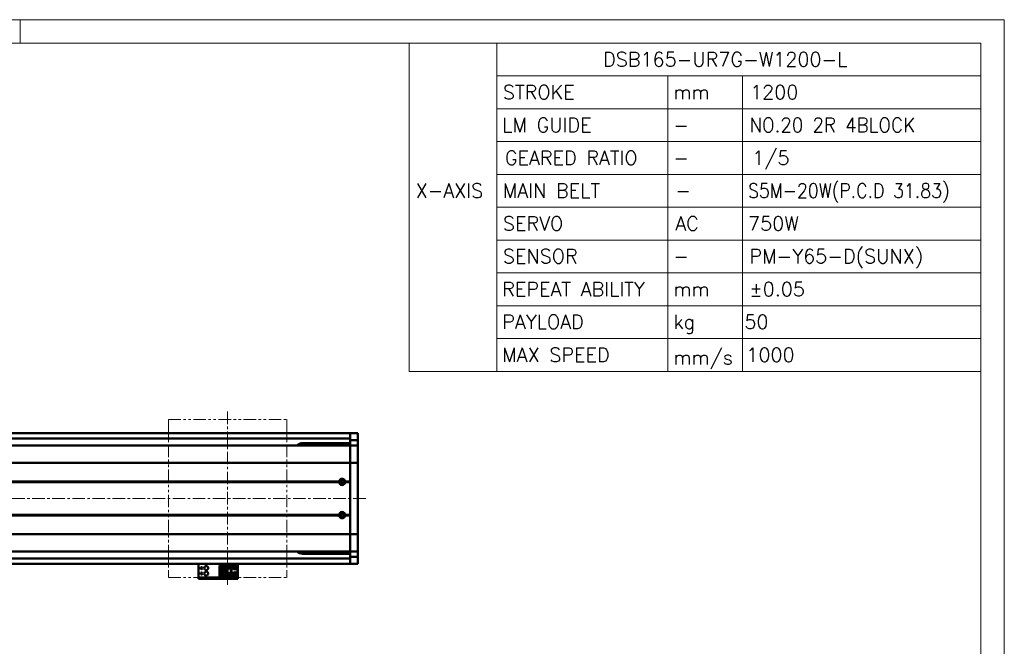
# Model space of a CAD drawing. Header units: millimetres. Extents: x 46547 to 49038, y 6223 to 10291.
# Tile 5 of 5: x 47792 to 49038, y 9498 to 10291. Entities that reach past the tile are written whole.
import ezdxf

# ---------------------------------------------------------------- set-up
doc = ezdxf.new("R2010")
doc.units = ezdxf.units.MM
doc.header["$LTSCALE"] = 0.5
doc.linetypes.add('CENTER', pattern=[50.8, 31.75, -6.35, 6.35, -6.35])
doc.linetypes.add('PHANTOM', pattern=[63.5, 31.75, -6.35, 6.35, -6.35, 6.35, -6.35])
doc.layers.get('0').update_dxf_attribs({"lineweight": 20})
doc.layers.add('1', color=1, linetype='CENTER', lineweight=13)
doc.layers.add('외형선(ISO)', color=7, linetype='Continuous', lineweight=50)
doc.styles.add('DSR TEXT', font='romans.shx', dxfattribs={"bigfont": 'whgtxt.shx'})

# ---------------------------------------------------------------- blocks, each defined once
blk = doc.blocks.new('A$C1C1952E1')
for p, q in [((293, 292), (293, 222)), ((311.67, 292), (311.67, 222)), ((311.67, 285), (415, 285)), ((348.18, 285), (348.18, 222)), ((364.13, 285), (364.13, 222)), ((311.67, 278), (415, 278)), ((311.67, 271), (415, 271)), ((311.67, 264), (415, 264)), ((311.67, 257), (415, 257)), ((311.67, 250), (415, 250)), ((311.67, 243), (415, 243)), ((311.67, 236), (415, 236)), ((311.67, 229), (415, 229)), ((293, 222), (415, 222))]:
    blk.add_line(p, q)
at = {"color": 1}
blk.add_lwpolyline([(0, 0), (420, 0), (420, 297), (0, 297)], close=True, dxfattribs=at)
at = {"color": 3}
blk.add_lwpolyline([(5, 5), (415, 5), (415, 292), (5, 292)], close=True, dxfattribs=at)

msp = doc.modelspace()

# ---------------------------------------------------------------- linework, layer by layer
at = {"color": 1}
msp.add_line((47792.37032, 10290.76982), (47792.37032, 10261.11032), dxfattribs=at)
at = {"color": 6, "linetype": 'PHANTOM'}
for p, q in [((47979.79303, 9785.0468), (48129.79303, 9785.0468)), ((47979.79303, 9785.0468), (47979.79303, 9585.0468)), ((48129.79303, 9785.0468), (48129.79303, 9585.0468)), ((47979.79303, 9585.0468), (48129.79303, 9585.0468))]:
    msp.add_line(p, q, dxfattribs=at)
at = {"layer": '1'}
for p, q in [((48054.79303, 9795.0468), (48054.79303, 9575.0468)), ((48229.79303, 9685.0468), (46639.79303, 9685.0468))]:
    msp.add_line(p, q, dxfattribs=at)
at = {"layer": '외형선(ISO)'}
for p, q in [((46929.79303, 9767.5468), (48209.79303, 9767.5468)), ((46929.79303, 9761.0468), (48209.79303, 9761.0468)), ((48209.79303, 9764.5468), (48209.79303, 9767.5468)), ((48209.79303, 9767.5468), (48219.79303, 9767.5468)), ((48209.79303, 9767.5468), (48209.79303, 9764.5468)), ((48209.79303, 9764.5468), (48209.79303, 9762.0468)), ((48209.79303, 9761.60719), (48209.79303, 9764.5468)), ((48209.79303, 9758.80716), (48209.79303, 9761.60719)), ((48219.79303, 9764.5468), (48219.79303, 9767.5468)), ((48219.79303, 9764.5468), (48219.79303, 9761.60719)), ((48219.79303, 9761.60719), (48219.79303, 9758.80716)), ((48209.79303, 9752.0468), (46754.79303, 9752.0468)), ((48149.79303, 9755.0468), (48209.79303, 9755.0468)), ((48209.79303, 9752.11345), (48209.79303, 9758.80716)), ((48209.79303, 9758.80716), (48219.79303, 9758.80716)), ((48209.79303, 9752.0468), (48209.79303, 9752.11345)), ((48209.79303, 9752.11345), (48219.79303, 9752.11345)), ((48209.79303, 9752.0468), (48209.79303, 9749.35044)), ((48209.79303, 9752.0468), (48219.79303, 9752.0468)), ((48209.79303, 9749.35044), (48209.79303, 9752.0468)), ((48209.79303, 9749.35044), (48209.79303, 9730.74232)), ((48209.79303, 9730.74232), (48209.79303, 9749.35044)), ((48219.79303, 9758.80716), (48219.79303, 9752.11345)), ((48219.79303, 9752.11345), (48219.79303, 9752.0468)), ((48219.79303, 9749.35044), (48219.79303, 9752.0468)), ((48219.79303, 9730.74232), (48219.79303, 9749.35044)), ((48209.79303, 9730.2742), (46754.79303, 9730.2742)), ((48209.79303, 9730.2742), (48209.79303, 9730.74232)), ((48209.79303, 9730.74232), (48209.79303, 9730.2742)), ((48209.79303, 9730.2742), (48209.79303, 9728.2742)), ((48209.79303, 9730.2742), (48219.79303, 9730.2742)), ((48209.79303, 9728.2742), (48209.79303, 9730.2742)), ((48209.79303, 9641.81939), (48209.79303, 9728.2742)), ((48209.79303, 9728.2742), (48209.79303, 9706.5468)), ((48219.79303, 9730.74232), (48219.79303, 9730.2742)), ((48219.79303, 9728.2742), (48219.79303, 9730.2742)), ((48219.79303, 9728.2742), (48219.79303, 9641.81939)), ((48195.8244, 9706.5468), (46754.79303, 9706.5468)), ((48196.29303, 9706.0468), (46754.79303, 9706.0468)), ((48195.8244, 9705.5468), (46754.79303, 9705.5468)), ((48209.79303, 9706.0468), (48203.29303, 9706.0468)), ((48209.79303, 9706.5468), (48203.76166, 9706.5468)), ((48209.79303, 9705.5468), (48203.76166, 9705.5468)), ((48209.79303, 9705.5468), (48209.79303, 9664.5468)), ((48195.8244, 9664.5468), (46749.79303, 9664.5468)), ((48196.29303, 9664.0468), (46749.79303, 9664.0468)), ((48195.8244, 9663.5468), (46749.79303, 9663.5468)), ((48209.79303, 9664.0468), (48203.29303, 9664.0468)), ((48209.79303, 9664.5468), (48203.76166, 9664.5468)), ((48209.79303, 9663.5468), (48203.76166, 9663.5468)), ((48209.79303, 9663.5468), (48209.79303, 9641.81939)), ((48209.79303, 9639.81939), (46749.79303, 9639.81939)), ((48209.79303, 9641.81939), (48209.79303, 9639.81939)), ((48209.79303, 9639.81939), (48209.79303, 9641.81939)), ((48209.79303, 9639.35127), (48209.79303, 9639.81939)), ((48209.79303, 9639.81939), (48219.79303, 9639.81939)), ((48209.79303, 9639.81939), (48209.79303, 9639.35127)), ((48209.79303, 9639.35127), (48209.79303, 9620.74315)), ((48209.79303, 9620.74315), (48209.79303, 9639.35127)), ((48219.79303, 9639.81939), (48219.79303, 9641.81939)), ((48219.79303, 9639.81939), (48219.79303, 9639.35127)), ((48219.79303, 9620.74315), (48219.79303, 9639.35127)), ((48209.79303, 9618.0468), (46749.79303, 9618.0468)), ((48209.79303, 9615.0468), (48149.79303, 9615.0468)), ((48209.79303, 9620.74315), (48209.79303, 9618.0468)), ((48209.79303, 9618.0468), (48209.79303, 9620.74315)), ((48209.79303, 9617.98014), (48209.79303, 9618.0468)), ((48209.79303, 9618.0468), (48219.79303, 9618.0468)), ((48209.79303, 9611.28644), (48209.79303, 9617.98014)), ((48209.79303, 9617.98014), (48219.79303, 9617.98014)), ((48209.79303, 9608.4864), (48209.79303, 9611.28644)), ((48209.79303, 9611.28644), (48219.79303, 9611.28644)), ((48219.79303, 9618.0468), (48219.79303, 9620.74315)), ((48219.79303, 9618.0468), (48219.79303, 9617.98014)), ((48219.79303, 9617.98014), (48219.79303, 9611.28644)), ((48219.79303, 9611.28644), (48219.79303, 9608.4864)), ((46929.79303, 9609.0468), (48209.79303, 9609.0468)), ((46929.79303, 9602.5468), (48209.79303, 9602.5468)), ((48017.79303, 9602.5468), (48017.79303, 9600.54682)), ((48017.79303, 9585.64682), (48017.79303, 9600.54682)), ((48044.59303, 9600.24681), (48053.79303, 9600.24681)), ((48044.59303, 9599.44681), (48044.59303, 9600.24681)), ((48052.89303, 9599.44681), (48044.59303, 9599.44681)), ((48044.59303, 9598.94681), (48044.59303, 9599.44681)), ((48044.59303, 9598.94681), (48044.59303, 9596.34681)), ((48052.39303, 9598.94681), (48044.59303, 9598.94681)), ((48052.89303, 9599.44681), (48052.39303, 9598.94681)), ((48052.39303, 9588.14681), (48052.39303, 9598.94681)), ((48052.89303, 9587.64681), (48052.89303, 9599.44681)), ((48053.79303, 9600.24683), (48053.79303, 9596.54683)), ((48053.79303, 9600.24683), (48059.79303, 9600.24683)), ((48056.19303, 9598.74683), (48056.79303, 9597.54683)), ((48056.39303, 9598.74683), (48056.19303, 9598.74683)), ((48056.39303, 9599.14683), (48056.39303, 9598.74683)), ((48057.19303, 9599.14683), (48056.39303, 9599.14683)), ((48056.79303, 9597.54683), (48057.39303, 9598.74683)), ((48057.19303, 9598.74683), (48057.19303, 9599.14683)), ((48057.39303, 9598.74683), (48057.19303, 9598.74683)), ((48059.79303, 9600.24683), (48059.79303, 9596.54683)), ((48065.29303, 9600.2468), (48059.79303, 9600.2468)), ((48067.29303, 9598.2468), (48067.29303, 9588.8468)), ((48067.79303, 9600.54682), (48067.79303, 9602.5468)), ((48067.79303, 9600.54682), (48067.79303, 9585.64682)), ((48209.79303, 9605.5468), (48209.79303, 9608.4864)), ((48209.79303, 9608.0468), (48209.79303, 9605.5468)), ((48209.79303, 9602.5468), (48209.79303, 9605.5468)), ((48209.79303, 9605.5468), (48209.79303, 9602.5468)), ((48209.79303, 9602.5468), (48219.79303, 9602.5468)), ((48219.79303, 9608.4864), (48219.79303, 9605.5468)), ((48219.79303, 9602.5468), (48219.79303, 9605.5468)), ((48017.79303, 9585.14684), (48017.79303, 9585.64682)), ((48044.59303, 9596.34681), (48044.59303, 9590.74681)), ((48050.79303, 9596.34681), (48044.59303, 9596.34681)), ((48044.59303, 9590.74681), (48044.59303, 9588.14681)), ((48044.59303, 9590.74681), (48050.79303, 9590.74681)), ((48044.59303, 9587.64681), (48044.59303, 9588.14681)), ((48044.59303, 9588.14681), (48052.39303, 9588.14681)), ((48044.59303, 9587.64681), (48052.89303, 9587.64681)), ((48044.59303, 9586.84681), (48044.59303, 9587.64681)), ((48044.59303, 9586.84681), (48053.79303, 9586.84681)), ((48044.59303, 9586.8468), (48059.79303, 9586.8468)), ((48045.89303, 9590.74681), (48045.89303, 9596.34681)), ((48046.39303, 9595.99681), (48046.39303, 9596.34681)), ((48046.39303, 9595.99681), (48046.39303, 9591.09681)), ((48050.79303, 9595.99681), (48046.39303, 9595.99681)), ((48046.39303, 9591.09681), (48050.79303, 9591.09681)), ((48046.39303, 9590.74681), (48046.39303, 9591.09681)), ((48049.19303, 9594.34681), (48047.35303, 9594.34681)), ((48047.35303, 9594.34681), (48047.35303, 9592.74681)), ((48047.35303, 9592.74681), (48049.19303, 9592.74681)), ((48049.19303, 9592.74681), (48049.19303, 9594.34681)), ((48050.79303, 9590.74681), (48050.79303, 9596.34681)), ((48052.89303, 9587.64681), (48052.39303, 9588.14681)), ((48053.79303, 9596.54683), (48059.79303, 9596.54683)), ((48053.79303, 9590.54683), (48053.79303, 9596.54681)), ((48054.29303, 9596.54681), (48053.79303, 9596.54681)), ((48053.79303, 9590.54683), (48053.79303, 9586.84683)), ((48053.79303, 9590.54683), (48059.79303, 9590.54683)), ((48053.79303, 9586.84683), (48059.79303, 9586.84683)), ((48054.29303, 9596.54681), (48054.59303, 9596.54681)), ((48054.29303, 9590.54683), (48054.29303, 9596.54681)), ((48054.59303, 9596.54681), (48058.99303, 9596.54681)), ((48054.59303, 9596.54681), (48054.59303, 9590.54683)), ((48056.19303, 9589.14683), (48056.79303, 9587.94683)), ((48056.39303, 9589.14683), (48056.19303, 9589.14683)), ((48056.39303, 9589.54683), (48056.39303, 9589.14683)), ((48057.19303, 9589.54683), (48056.39303, 9589.54683)), ((48056.79303, 9587.94683), (48057.39303, 9589.14683)), ((48057.19303, 9589.14683), (48057.19303, 9589.54683)), ((48057.39303, 9589.14683), (48057.19303, 9589.14683)), ((48058.99303, 9590.54683), (48058.99303, 9596.54681)), ((48058.99303, 9596.54681), (48059.29303, 9596.54681)), ((48059.79303, 9596.54681), (48059.29303, 9596.54681)), ((48059.29303, 9596.54681), (48059.29303, 9590.54683)), ((48059.79303, 9590.54683), (48059.79303, 9596.54681)), ((48059.79303, 9590.54683), (48059.79303, 9586.84683)), ((48059.79303, 9586.84683), (48059.79303, 9586.8468)), ((48065.29303, 9586.8468), (48059.79303, 9586.8468)), ((48067.79303, 9585.64682), (48067.79303, 9585.14684)), ((48017.79303, 9585.14684), (48017.79303, 9583.54684)), ((48017.79303, 9583.54682), (48017.79303, 9583.54684)), ((48017.79303, 9583.54682), (48067.79303, 9583.54682)), ((48020.79303, 9585.14684), (48064.79303, 9585.14684)), ((48020.79303, 9583.54684), (48064.79303, 9583.54684)), ((48067.79303, 9583.54684), (48067.79303, 9585.14684))]:
    msp.add_line(p, q, dxfattribs=at)
for centre, radius in [((48199.79303, 9706.0468), 2.25), ((48199.79303, 9706.0468), 1.621), ((48199.79303, 9664.0468), 2.25), ((48199.79303, 9664.0468), 1.621), ((48021.79303, 9597.0468), 1.2295), ((48027.79303, 9597.0468), 2.5), ((48063.79303, 9597.0468), 1.75), ((48063.79303, 9597.0468), 1.2295), ((48021.79303, 9590.0468), 1.2295), ((48027.79303, 9590.0468), 2.5), ((48063.79303, 9590.0468), 1.75), ((48063.79303, 9590.0468), 1.2295)]:
    msp.add_circle(centre, radius, dxfattribs=at)
for centre, radius, start, end in [((48149.79303, 9745.0468), 10, 90, 135.57299615), ((48199.79303, 9706.0468), 4, 7.18075578, 172.81924422), ((48199.79303, 9706.0468), 4, 187.18075578, 352.81924422), ((48199.79303, 9664.0468), 4, 7.18075578, 172.81924422), ((48199.79303, 9664.0468), 4, 187.18075589, 352.81924411), ((48149.79303, 9625.0468), 10, 224.42700414, 270), ((48065.29303, 9598.2468), 2, 0, 90), ((48065.29303, 9588.8468), 2, 270, 0)]:
    msp.add_arc(centre, radius, start, end, dxfattribs=at)
for centre, major_axis, start_param, end_param in [((48020.79303, 9585.14684), (-3, 0), 4.7123889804, 6.2831193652), ((48020.79303, 9583.54684), (-3, 0), 4.7123233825, 6.2830541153), ((48064.79303, 9583.54684), (3, 0), 6.2831196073, 7.853981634), ((48064.79303, 9585.14684), (3, 0), 6.2830545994, 7.8539162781)]:
    msp.add_ellipse(centre, major_axis=major_axis, ratio=0.00001, start_param=start_param, end_param=end_param, dxfattribs=at)
for points in [[(48196.29303, 9706.0468), (48196.05872, 9706.28111), (48195.8244, 9706.5468)], [(48195.8244, 9705.5468), (48196.05872, 9705.81248), (48196.29303, 9706.0468)], [(48203.76166, 9706.5468), (48203.52735, 9706.28111), (48203.29303, 9706.0468)], [(48203.29303, 9706.0468), (48203.52735, 9705.81248), (48203.76166, 9705.5468)], [(48196.29303, 9664.0468), (48196.05872, 9664.28111), (48195.8244, 9664.5468)], [(48195.8244, 9663.5468), (48196.05872, 9663.81248), (48196.29303, 9664.0468)], [(48203.76166, 9664.5468), (48203.52735, 9664.28111), (48203.29303, 9664.0468)], [(48203.29303, 9664.0468), (48203.52735, 9663.81248), (48203.76166, 9663.5468)]]:
    msp.add_open_spline(points, degree=2, dxfattribs=at)

# ---------------------------------------------------------------- block references
at = {"xscale": 5.931900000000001, "yscale": 5.931900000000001, "zscale": 5.931900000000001}
msp.add_blockref('A$C1C1952E1', (46546.67132, 8528.99552), dxfattribs=at)

# ---------------------------------------------------------------- texts
at = {"color": 3, "style": 'DSR TEXT'}
for s, height, p in [('DSB165-UR7G-W1200-L', 17.8273368, (48530.12698, 10231.6836)), ('STROKE', 17.827337, (48403.31091, 10190.1603)), ('LM GUIDE', 17.827337, (48402.46199, 10148.637)), ('X-AXIS', 17.827337, (48292.71252, 10065.5904)), ('MAIN BELT', 17.827337, (48403.31091, 10065.5904)), ('SERVO', 17.827337, (48403.31091, 10024.0671)), ('SENSOR', 17.827337, (48403.31091, 9982.5438)), ('REPEAT ABILITY', 17.8273368, (48402.46199, 9941.0205)), ('PAYLOAD', 17.827337, (48402.46199, 9899.4972)), ('MAX SPEED', 17.827337, (48402.46199, 9857.9739))]:
    msp.add_text(s, height=height, dxfattribs=at).set_placement(p)
at = {"color": 7, "style": 'DSR TEXT'}
for s, height, p in [('mm', 17.827337, (48619.05026, 10190.1603)), ('1200', 17.827337, (48716.22243, 10190.1603)), ('-', 17.82734, (48619.05026, 10148.637)), ('-', 17.82734, (48619.05026, 10107.1137)), ('-', 17.82734, (48621.59703, 10065.5904)), ('AC', 17.827337, (48621.59703, 10024.0671)), ('750W', 17.827337, (48713.67567, 10024.0671)), ('PM-Y65-D(SUNX)', 17.8273368, (48715.37351, 9982.5438)), ('-', 17.82734, (48619.05026, 9982.5438)), ('±0.05', 17.827337, (48715.37351, 9941.0205)), ('mm', 17.827337, (48619.05026, 9941.0205)), ('kg', 17.827337, (48619.05026, 9899.4972)), ('50', 17.827337, (48708.95049, 9899.4972)), ('mm/s', 17.827337, (48619.05026, 9854.57822)), ('1000', 17.827337, (48711.49725, 9857.9739))]:
    msp.add_text(s, height=height, dxfattribs=at).set_placement(p)
for s, width, p in [('NO.20 2R 4BLOCK', 0.95, (48715.37351, 10148.637)), ('S5M-20W(P.C.D 31.83)', 0.9, (48713.67567, 10065.5904))]:
    msp.add_text(s, height=17.8273368, dxfattribs=dict(at, width=width)).set_placement(p)
at = {"color": 3, "insert": (48405.85767, 10124.94104), "char_height": 17.8273368, "attachment_point": 1, "style": 'DSR TEXT'}
msp.add_mtext('GEARED RATIO', dxfattribs=at)
at = {"color": 7, "insert": (48718.76919, 10124.94104), "char_height": 17.827337, "attachment_point": 1, "style": 'DSR TEXT'}
msp.add_mtext('1/5', dxfattribs=at)

doc.saveas('drawing.dxf')
